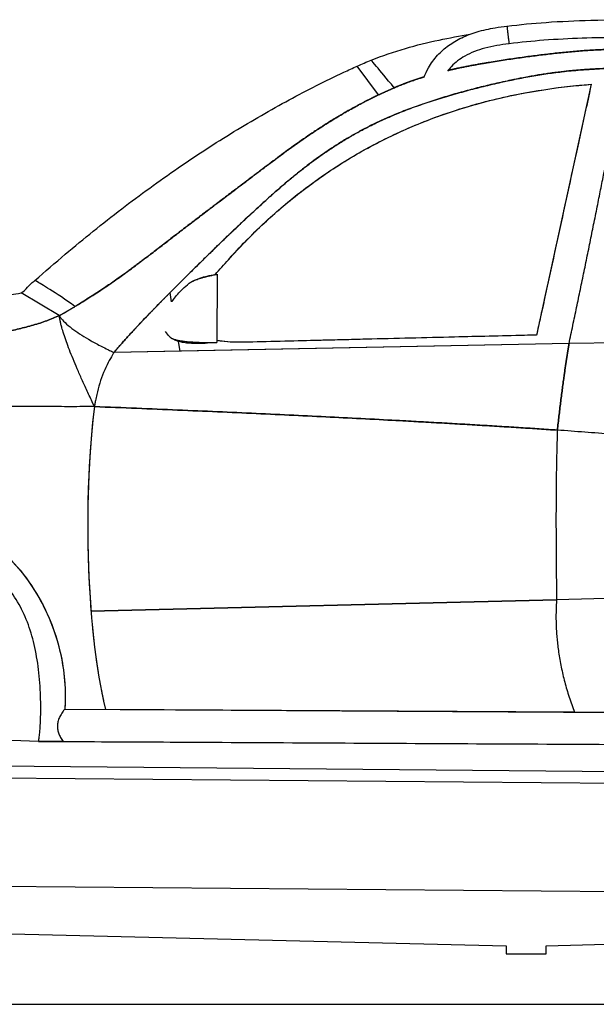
# Model space of a CAD drawing. Header units: millimetres. Extents: x -405 to 6780, y 0 to 7227.
# Tile 3 of 16: x 1688 to 3125, y 0 to 2454. Entities that reach past the tile are written whole.
import ezdxf

# ---------------------------------------------------------------- set-up
doc = ezdxf.new("R2010")
doc.units = ezdxf.units.MM
doc.linetypes.add('AM_DIN_F_W050', pattern=[6.25, 4.75, -1.5])
for name, color, linetype, lineweight in [('AM_3', 6, 'AM_DIN_F_W050', 25), ('car', 10, 'Continuous', 25), ('Gebäude', 7, 'Continuous', 25), ('Plattform', 7, 'Continuous', 25)]:
    doc.layers.add(name, color=color, linetype=linetype, lineweight=lineweight)
doc.layers.get('AM_3').off()

# ---------------------------------------------------------------- blocks, each defined once
blk = doc.blocks.new('UG Plattfrom Gl550')
at = {"layer": 'Plattform'}
for p, q in [((501.4, 603.8), (5438.2, 560.7)), ((5432.9, 530.7), (506.1, 573.7)), ((5350, 261.5), (624.5, 302.7))]:
    blk.add_line(p, q, dxfattribs=at)
blk = doc.blocks.new('Gebäude_390_GT235')
at = {"layer": 'Gebäude'}
for p, q in [((630.1, 200), (2900, 146.1)), ((3000, 146.1), (5231.6, 200)), ((2900, 146.1), (2900, 126.1)), ((2900, 126.1), (3000, 126.1)), ((3000, 126.1), (3000, 146.1)), ((0, 0), (5903.1, 0))]:
    blk.add_line(p, q, dxfattribs=at)
blk = doc.blocks.new('car_210_UG')
at = {"layer": 'car'}
for p, q in [((2907.3, 2393.5), (2907.3, 2393.5)), ((2907.3, 2393.5), (2907.3, 2393.5)), ((2581.8, 2266.5), (2529, 2338.1)), ((2581.8, 2266.5), (2529, 2338.1)), ((3112.2, 2292.8), (2975.9, 1667.8)), ((2180.4, 1819.4), (2179.1, 1649.4)), ((2180.4, 1819.4), (2179.1, 1649.4)), ((1786.6, 1716.2), (1691.3, 1772.8)), ((1786.6, 1716.2), (1691.3, 1772.8)), ((2066.6, 1750.4), (2062.6, 1773.6)), ((2066.6, 1750.4), (2062.6, 1773.6)), ((3056.8, 1646.5), (1923, 1624.2)), ((2087.6, 1627.5), (2083.4, 1652.1)), ((2087.6, 1627.5), (2083.4, 1652.1)), ((3056.8, 1646.5), (2087.6, 1627.5)), ((2975.9, 1667.8), (2258.3, 1650.2)), ((3972.4, 1662.9), (3056.8, 1646.5)), ((3972.4, 1662.9), (3056.8, 1646.5)), ((2087.6, 1627.5), (1923, 1624.2)), ((3025.8, 1008.2), (1865.6, 980.1)), ((1865.6, 980.1), (3025.8, 1008.2)), ((3640.1, 1023.1), (3025.8, 1008.2)), ((3640.1, 1023.1), (3025.8, 1008.2)), ((1800.5, 735.8), (3550.2, 725)), ((3070.4, 727.9), (1902.2, 735.1)), ((3550.2, 725), (3070.4, 727.9)), ((1735.1, 655.3), (1668.6, 657.6)), ((1796.3, 655.1), (3524.5, 645.8))]:
    blk.add_line(p, q, dxfattribs=at)
for points, degree, knots in [([(2902.2, 2437.5), (2934.5, 2441.8), (2967, 2444.8), (3036.6, 2449.7), (3073.8, 2451.3), (3158.4, 2453.6), (3205.9, 2453.8), (3264.5, 2453.2), (3275.6, 2453), (3286.8, 2452.8)], 3, [0, 0, 0, 0, 9.77904, 9.77904, 20.941812, 20.941812, 35.179557, 35.179557, 38.521706, 38.521706, 38.521706, 38.521706]), ([(2695.2, 2309.4), (2698.4, 2317.9), (2702.2, 2326.2), (2713, 2345.1), (2720.5, 2355.6), (2737.4, 2374), (2746.7, 2382.2), (2766.9, 2396.8), (2777.9, 2403.2), (2801.7, 2414.5), (2814.6, 2419.4), (2842.5, 2427.8), (2857.6, 2431.1), (2882.5, 2435.2), (2892.3, 2436.5), (2902.2, 2437.5)], 3, [1.264234, 1.264234, 1.264234, 1.264234, 3.985426, 3.985426, 7.804494, 7.804494, 11.486661, 11.486661, 15.274311, 15.274311, 19.381898, 19.381898, 24.012787, 24.012787, 26.971741, 26.971741, 26.971741, 26.971741]), ([(2902.2, 2437.3), (2902.2, 2437.3), (2902.2, 2437.3), (2902.2, 2436.9), (2902.3, 2436.3), (2902.5, 2433.9), (2902.8, 2431.9), (2903.2, 2428.2), (2903.4, 2426.5), (2903.8, 2423.1), (2904, 2421.6), (2904.3, 2418.5), (2904.5, 2417), (2904.7, 2415.5)], 3, [-3.997518, -3.997518, -3.997518, -3.997518, -3.942916, -3.942916, -3.009067, -3.009067, -1.744408, -1.744408, -0.986521, -0.986521, -0.46223, -0.46223, 0, 0, 0, 0]), ([(2564, 2352.9), (2591.8, 2364), (2620.2, 2373.8), (2676.7, 2390.3), (2704.8, 2397.2), (2758.6, 2408.5), (2784.2, 2413.1), (2809.9, 2417.4)], 3, [0, 0, 0, 0, 8.997973, 8.997973, 17.660942, 17.660942, 25.477208, 25.477208, 25.477208, 25.477208]), ([(2904.7, 2415.5), (2904.8, 2414.3), (2904.9, 2413.1), (2905.2, 2410.9), (2905.3, 2409.8), (2905.7, 2406.7), (2905.9, 2405), (2906.4, 2400.5), (2906.7, 2398.1), (2907.1, 2394.6), (2907.3, 2393.6), (2907.3, 2393.5)], 3, [-17.744996, -17.744996, -17.744996, -17.744996, -17.385315, -17.385315, -17.026337, -17.026337, -16.295265, -16.295265, -14.840371, -14.840371, -13.313088, -13.313088, -13.313088, -13.313088]), ([(3285.3, 2408.6), (3252, 2409.2), (3218.6, 2409.4), (3121.5, 2408.9), (3057.7, 2407.1), (2965.1, 2400.2), (2936.1, 2397.4), (2907.3, 2393.5)], 3, [0, 0, 0, 0, 10.000544, 10.000544, 29.129081, 29.129081, 37.858401, 37.858401, 37.858401, 37.858401]), ([(2907.3, 2393.5), (2886.9, 2391.5), (2866.6, 2388.2), (2829.5, 2378), (2812.4, 2371.6), (2784.7, 2355.8), (2773.3, 2347.2), (2760.2, 2333.5), (2756.9, 2329.6), (2753.8, 2325.5)], 3, [0, 0, 0, 0, 6.135353, 6.135353, 11.537833, 11.537833, 15.712701, 15.712701, 17.234041, 17.234041, 17.234041, 17.234041]), ([(2755.1, 2327.2), (2777.7, 2332.5), (2857, 2349), (3007, 2369.2), (3159.3, 2388.1), (3465.2, 2371.3), (3593.2, 2362.2), (3722.7, 2326.8), (3792, 2302.8), (3807.5, 2297.2)], 4, [0.3893435, 0.3893435, 0.3893435, 0.3893435, 0.3893435, 0.4187311, 0.4880978, 0.5580363, 0.6275161, 0.6964337, 0.7167069, 0.7167069, 0.7167069, 0.7167069, 0.7167069]), ([(3807.5, 2297.2), (3792, 2302.8), (3722.7, 2326.8), (3593.2, 2362.2), (3465.2, 2371.3), (3159.3, 2388.1), (3007, 2369.2), (2857, 2349), (2777.7, 2332.5), (2755.1, 2327.2)], 4, [-0.7167069, -0.7167069, -0.7167069, -0.7167069, -0.7167069, -0.6964337, -0.6275161, -0.5580363, -0.4880978, -0.4187311, -0.3893435, -0.3893435, -0.3893435, -0.3893435, -0.3893435]), ([(1726.1, 1803.9), (1751, 1826), (1776.2, 1847.8), (1847.6, 1908.1), (1894.5, 1945.8), (1988.2, 2017.5), (2035.1, 2051.5), (2128.4, 2115.7), (2174.7, 2145.9), (2267, 2202.4), (2312.9, 2228.9), (2404.3, 2278.2), (2449.8, 2301.2), (2506.8, 2328), (2517.9, 2333.1), (2529, 2338.1)], 3, [0, 0, 0, 0, 10.000745, 10.000745, 28.029087, 28.029087, 45.39996, 45.39996, 61.987001, 61.987001, 77.873249, 77.873249, 93.144914, 93.144914, 96.792036, 96.792036, 96.792036, 96.792036]), ([(1923, 1624.2), (1992.7, 1710.1), (2245.2, 1951.9), (2367.5, 2081.7), (2630.5, 2237.5), (2956.8, 2318.6), (3133.8, 2339.6), (3560.4, 2330.6), (3862.7, 2219.6), (4179.7, 2088.8), (4390.3, 1816.4), (4444.2, 1729.3)], 4, [0, 0, 0, 0, 0, 0.218342, 0.304256, 0.388323, 0.481285, 0.576717, 0.671011, 0.769657, 1, 1, 1, 1, 1]), ([(3194.3, 2333.3), (3152, 2332.7), (3043.4, 2328.1), (2917.2, 2308.8), (2630.5, 2237.5), (2406.7, 2104.9), (2293.4, 1999.7), (2147.9, 1859.5), (2062.6, 1773.6)], 4, [-0.5332758, -0.5332758, -0.5332758, -0.5332758, -0.5332758, -0.4812849, -0.3883234, -0.3042561, -0.2183425, -0.0717077, -0.0717077, -0.0717077, -0.0717077, -0.0717077]), ([(2621.2, 2284.1), (2601.6, 2307.8), (2586.7, 2325.7), (2570.3, 2345.3), (2566.1, 2350.3), (2564.3, 2352.4), (2564.1, 2352.6), (2564, 2352.8), (2564, 2352.9), (2564, 2352.9)], 3, [0, 0, 0, 0, 35.456812, 35.456812, 59.980561, 59.980561, 64.561387, 64.561387, 67.046567, 67.046567, 67.046567, 67.046567]), ([(2621.2, 2284.1), (2601.6, 2307.8), (2586.7, 2325.7), (2570.3, 2345.3), (2566.1, 2350.3), (2564.3, 2352.4), (2564.1, 2352.6), (2564, 2352.8), (2564, 2352.9), (2564, 2352.9)], 3, [0, 0, 0, 0, 35.456812, 35.456812, 59.980561, 59.980561, 64.561387, 64.561387, 67.046567, 67.046567, 67.046567, 67.046567]), ([(1786.6, 1716.2), (1935, 1801.1), (1997.8, 1861.1), (2232.9, 2034.7), (2418.4, 2178), (2545.4, 2251.8), (2631, 2290.2), (2685, 2307.9), (2695.9, 2311.2)], 4, [0, 0, 0, 0, 0, 0.1645444, 0.2276337, 0.2904721, 0.3537602, 0.3692482, 0.3692482, 0.3692482, 0.3692482, 0.3692482]), ([(2695.9, 2311.2), (2685, 2307.9), (2665.7, 2301.6), (2647.2, 2294.8), (2629.2, 2287.5), (2621.2, 2284.1)], 4, [-0.36924822, -0.36924822, -0.36924822, -0.36924822, -0.36924822, -0.3537602, -0.34107494, -0.34107494, -0.34107494, -0.34107494, -0.34107494]), ([(2207.9, 1855.4), (2236.3, 1887.2), (2266.1, 1917.8), (2311.3, 1959.9), (2325.2, 1972.4), (2366, 2007.3), (2393.2, 2028.8), (2439.7, 2062.5), (2458.6, 2075.5), (2514.5, 2111.5), (2552.4, 2133.2), (2630.5, 2172.6), (2670.5, 2190.2), (2766.9, 2226.9), (2823.5, 2244), (2918.6, 2266.3), (2956.3, 2273.6), (3033.5, 2285.3), (3072.8, 2289.8), (3112.2, 2292.8)], 3, [0, 0, 0, 0, 12.91931, 12.91931, 18.550502, 18.550502, 29.024386, 29.024386, 35.948736, 35.948736, 49.138717, 49.138717, 62.34892, 62.34892, 80.229151, 80.229151, 91.83023, 91.83023, 103.771275, 103.771275, 103.771275, 103.771275]), ([(2207.9, 1855.4), (2227.6, 1877.4), (2248, 1899), (2269.2, 1919.9), (2289.6, 1940.1), (2310.8, 1959.8), (2332.7, 1978.7), (2348.1, 1992.2), (2364, 2005.3), (2380, 2017.9), (2403.4, 2036.4), (2427.4, 2054), (2452, 2070.8), (2482.3, 2091.4), (2513.5, 2110.6), (2545.5, 2128.5), (2576.7, 2145.9), (2608.7, 2162), (2641.2, 2176.7), (2663, 2186.5), (2685.1, 2195.7), (2707.5, 2204.3), (2740, 2216.8), (2773.1, 2227.9), (2806.4, 2237.8), (2852.9, 2251.5), (2900.1, 2262.7), (2947.8, 2271.5), (2975, 2276.6), (3002.4, 2280.8), (3029.8, 2284.4), (3049.3, 2286.9), (3068.8, 2289), (3088.4, 2290.8), (3096.3, 2291.5), (3104.3, 2292.2), (3112.2, 2292.8)], 3, [0, 0, 0, 0, 8.965766, 8.965766, 8.965766, 17.654018, 17.654018, 17.654018, 23.811707, 23.811707, 23.811707, 32.824354, 32.824354, 32.824354, 43.905973, 43.905973, 43.905973, 54.694049, 54.694049, 54.694049, 61.916239, 61.916239, 61.916239, 72.438578, 72.438578, 72.438578, 87.084642, 87.084642, 87.084642, 95.427959, 95.427959, 95.427959, 101.358107, 101.358107, 101.358107, 103.771275, 103.771275, 103.771275, 103.771275]), ([(3112.2, 2292.8), (3110.1, 2283.1), (3108, 2273.4), (3105.9, 2263.7), (3096.8, 2222), (3087.7, 2180.2), (3078.5, 2138.4), (3061.5, 2060.5), (3044.5, 1982.4), (3027.4, 1903.9), (3018.8, 1864.7), (3010.3, 1825.5), (3001.7, 1786.1), (2997.4, 1766.4), (2993.1, 1746.7), (2988.8, 1727), (2986.1, 1714.6), (2983.4, 1702.2), (2980.7, 1689.8), (2979.1, 1682.5), (2977.5, 1675.1), (2975.9, 1667.8)], 3, [-64.822443, -64.822443, -64.822443, -64.822443, -61.78166, -61.78166, -61.78166, -48.709101, -48.709101, -48.709101, -24.379614, -24.379614, -24.379614, -12.21487, -12.21487, -12.21487, -6.132499, -6.132499, -6.132499, -2.311323, -2.311323, -2.311323, -0.050127, -0.050127, -0.050127, -0.050127]), ([(2581.8, 2266.5), (2560.3, 2256.2), (2500.8, 2225.5), (2403.4, 2166.5), (2239, 2039.4), (2016.4, 1874.8), (1945.5, 1810.8), (1825.5, 1738.9)], 4, [-0.3252889, -0.3252889, -0.3252889, -0.3252889, -0.3252889, -0.2904721, -0.2276337, -0.1645444, -0.0115677, -0.0115677, -0.0115677, -0.0115677, -0.0115677]), ([(2119.1, 1802.1), (2125.3, 1805.2), (2131.3, 1807.6), (2143.4, 1811.8), (2149.5, 1813.6), (2162.4, 1816.7), (2169.1, 1817.9), (2175.8, 1818.9), (2177.2, 1819.1), (2178.6, 1819.2), (2178.8, 1819.2), (2179, 1819.3)], 3, [0, 0, 0, 0, 2.408629, 2.408629, 5.218131, 5.218131, 8.818777, 8.818777, 9.97146, 9.97146, 10.225601, 10.225601, 10.225601, 10.225601]), ([(1691.3, 1772.8), (1697.6, 1776.5), (1703, 1781.5), (1712.8, 1792.4), (1717.7, 1798.2), (1724.5, 1802.9), (1725.3, 1803.4), (1726.1, 1803.9)], 3, [0, 0, 0, 0, 2.168459, 2.168459, 4.394431, 4.394431, 4.667317, 4.667317, 4.667317, 4.667317]), ([(1825.5, 1738.9), (1801.6, 1756.4), (1780.1, 1770.7), (1747.6, 1791.4), (1736.1, 1798.2), (1728.6, 1802.5), (1727.4, 1803.2), (1726.3, 1803.8), (1726.1, 1803.9), (1726.1, 1803.9), (1726.1, 1803.9), (1726.1, 1803.9)], 3, [0, 0, 0, 0, 29.138736, 29.138736, 56.652867, 56.652867, 64.759262, 64.759262, 69.364427, 69.364427, 69.811859, 69.811859, 69.811859, 69.811859]), ([(1825.5, 1738.9), (1801.6, 1756.4), (1780.1, 1770.7), (1747.6, 1791.4), (1736.1, 1798.2), (1728.6, 1802.5), (1727.4, 1803.2), (1726.3, 1803.8), (1726.1, 1803.9), (1726.1, 1803.9), (1726.1, 1803.9), (1726.1, 1803.9)], 3, [0, 0, 0, 0, 29.138736, 29.138736, 56.652867, 56.652867, 64.759262, 64.759262, 69.364427, 69.364427, 69.811859, 69.811859, 69.811859, 69.811859]), ([(2067.6, 1751.8), (2068.8, 1753.3), (2069.9, 1754.9), (2077.7, 1764.9), (2085.4, 1774.1), (2099.3, 1787.8), (2104.4, 1792.4), (2109.7, 1796.5)], 3, [3.405904, 3.405904, 3.405904, 3.405904, 4.235808, 4.235808, 8.726509, 8.726509, 10.991864, 10.991864, 10.991864, 10.991864]), ([(516.8, 1484.5), (527.7, 1500.8), (539.7, 1516.5), (565.9, 1546.4), (580.2, 1560.6), (610.4, 1586.9), (626.2, 1598.9), (659.6, 1621.1), (677.3, 1631.3), (714.4, 1650.1), (734.1, 1658.7), (775.7, 1674.5), (797.8, 1681.5), (845, 1694.6), (870.2, 1700.3), (924.5, 1710.8), (953.6, 1715.2), (1017.4, 1723.3), (1052, 1726.5), (1129.9, 1732.5), (1173.2, 1734.8), (1278.4, 1739.6), (1340.4, 1741.8), (1481.9, 1749), (1561.5, 1754.6), (1657.5, 1767.5), (1674.4, 1770), (1691.3, 1772.8)], 3, [0.270374, 0.270374, 0.270374, 0.270374, 6.155284, 6.155284, 12.192442, 12.192442, 18.148157, 18.148157, 24.229064, 24.229064, 30.638781, 30.638781, 37.58993, 37.58993, 45.327132, 45.327132, 54.16917, 54.16917, 64.606569, 64.606569, 77.605324, 77.605324, 96.200424, 96.200424, 120.109088, 120.109088, 125.250386, 125.250386, 125.250386, 125.250386]), ([(1786.6, 1716.2), (1786.9, 1715.7), (1787.2, 1715.2), (1787.5, 1714.7), (1788.7, 1712.9), (1790.1, 1711), (1791.6, 1709), (1798.6, 1700.2), (1809.2, 1690.8), (1823.2, 1680.7), (1834.9, 1672.2), (1849.1, 1663.2), (1865.7, 1653.8), (1874, 1649.1), (1882.9, 1644.3), (1892.5, 1639.4), (1897.3, 1636.9), (1902.2, 1634.4), (1907.3, 1631.9), (1910.3, 1630.4), (1913.4, 1628.9), (1916.5, 1627.4), (1918.4, 1626.4), (1920.4, 1625.5), (1922.3, 1624.5), (1922.5, 1624.4), (1922.8, 1624.3), (1923, 1624.2)], 3, [0, 0, 0, 0, 0.019238, 0.019238, 0.019238, 0.093637, 0.093637, 0.093637, 0.432419, 0.432419, 0.432419, 0.71621, 0.71621, 0.71621, 0.858105, 0.858105, 0.858105, 0.929052, 0.929052, 0.929052, 0.971227, 0.971227, 0.971227, 0.997103, 0.997103, 0.997103, 1, 1, 1, 1]), ([(1786.6, 1716.2), (1786.9, 1715.7), (1787.2, 1715.2), (1787.5, 1714.7), (1788.7, 1712.9), (1790.1, 1711), (1791.6, 1709), (1798.6, 1700.2), (1809.2, 1690.8), (1823.2, 1680.7), (1834.9, 1672.2), (1849.1, 1663.2), (1865.7, 1653.8), (1874, 1649.1), (1882.9, 1644.3), (1892.5, 1639.4), (1897.3, 1636.9), (1902.2, 1634.4), (1907.3, 1631.9), (1910.3, 1630.4), (1913.4, 1628.9), (1916.5, 1627.4), (1918.4, 1626.4), (1920.4, 1625.5), (1922.3, 1624.5), (1922.5, 1624.4), (1922.8, 1624.3), (1923, 1624.2)], 3, [0, 0, 0, 0, 0.019238, 0.019238, 0.019238, 0.093637, 0.093637, 0.093637, 0.432419, 0.432419, 0.432419, 0.71621, 0.71621, 0.71621, 0.858105, 0.858105, 0.858105, 0.929052, 0.929052, 0.929052, 0.971227, 0.971227, 0.971227, 0.997103, 0.997103, 0.997103, 1, 1, 1, 1]), ([(2155.7, 1647.4), (2148.3, 1646.9), (2140.5, 1646.5), (2125.5, 1646.5), (2118.3, 1646.6), (2106.1, 1647.6), (2101.3, 1648.2), (2093, 1649.7), (2089.5, 1650.4), (2083, 1652.2), (2080, 1653.2), (2073.8, 1655.6), (2070.7, 1657.2), (2066.3, 1659.8), (2064.8, 1660.8), (2063.5, 1661.8)], 3, [4.210285, 4.210285, 4.210285, 4.210285, 7.247719, 7.247719, 9.832163, 9.832163, 11.419985, 11.419985, 12.516656, 12.516656, 13.450932, 13.450932, 14.516374, 14.516374, 15.14269, 15.14269, 15.14269, 15.14269]), ([(2258.3, 1650.2), (2240.2, 1649.5), (2222.4, 1649.5), (2206, 1650.8), (2196.6, 1651.5), (2187.5, 1652.7), (2179.1, 1654.3)], 3, [0, 0, 0, 0, 5.459323, 5.459323, 5.459323, 8.614484, 8.614484, 8.614484, 8.614484]), ([(2975.9, 1667.8), (2966, 1667.6), (2956.1, 1667.3), (2946.2, 1667.1), (2886.8, 1665.6), (2828.9, 1664.2), (2771.1, 1662.8), (2698.2, 1661), (2625.5, 1659.2), (2550.4, 1657.4), (2531.6, 1656.9), (2512.6, 1656.4), (2493.5, 1656), (2484.5, 1655.8), (2475.5, 1655.5), (2466.4, 1655.3), (2460.3, 1655.2), (2454.1, 1655), (2448, 1654.9), (2445, 1654.8), (2442.1, 1654.7), (2439.1, 1654.6), (2436.2, 1654.6), (2433.2, 1654.5), (2429.9, 1654.4), (2387.2, 1653.4), (2312.2, 1651.5), (2258.3, 1650.2)], 3, [-98.394615, -98.394615, -98.394615, -98.394615, -93.993674, -93.993674, -93.993674, -67.371772, -67.371772, -67.371772, -33.710856, -33.710856, -33.710856, -25.295627, -25.295627, -25.295627, -21.342008, -21.342008, -21.342008, -18.6805, -18.6805, -18.6805, -17.413348, -17.413348, -17.413348, -16.17151, -16.17151, -16.17151, -0.04994, -0.04994, -0.04994, -0.04994]), ([(1923, 1624.2), (1921.7, 1622.3), (1920.5, 1620.4), (1919.3, 1618.5), (1915.6, 1612.4), (1912, 1606.1), (1908.7, 1599.7), (1900.2, 1583.3), (1893.1, 1566), (1887.3, 1547.6), (1884.5, 1538.5), (1881.9, 1529), (1879.8, 1519.4), (1878.7, 1514.5), (1877.7, 1509.7), (1876.8, 1504.7), (1876.2, 1501.5), (1875.6, 1498.3), (1875.1, 1495.1), (1874.8, 1493.3), (1874.6, 1491.5), (1874.3, 1489.6)], 3, [-1, -1, -1, -1, -0.950775, -0.950775, -0.950775, -0.794395, -0.794395, -0.794395, -0.397197, -0.397197, -0.397197, -0.198599, -0.198599, -0.198599, -0.099299, -0.099299, -0.099299, -0.035932, -0.035932, -0.035932, 0, 0, 0, 0]), ([(1923, 1624.2), (1921.7, 1622.3), (1920.5, 1620.4), (1919.3, 1618.5), (1915.6, 1612.4), (1912, 1606.1), (1908.7, 1599.7), (1900.2, 1583.3), (1893.1, 1566), (1887.3, 1547.6), (1884.5, 1538.5), (1881.9, 1529), (1879.8, 1519.4), (1878.7, 1514.5), (1877.7, 1509.7), (1876.8, 1504.7), (1876.2, 1501.5), (1875.6, 1498.3), (1875.1, 1495.1), (1874.8, 1493.3), (1874.6, 1491.5), (1874.3, 1489.6)], 3, [-1, -1, -1, -1, -0.950775, -0.950775, -0.950775, -0.794395, -0.794395, -0.794395, -0.397197, -0.397197, -0.397197, -0.198599, -0.198599, -0.198599, -0.099299, -0.099299, -0.099299, -0.035932, -0.035932, -0.035932, 0, 0, 0, 0]), ([(867.7, 1000.3), (869.8, 1004.4), (872.1, 1008.5), (874.5, 1012.5), (877.2, 1017.4), (880.1, 1022.2), (883, 1026.9), (891.3, 1040.5), (900.3, 1053.6), (909.9, 1066.3), (927, 1088.8), (946, 1109.9), (966.6, 1129.2), (988.7, 1149.9), (1012.7, 1168.6), (1038.3, 1184.9), (1056.4, 1196.4), (1075.2, 1206.8), (1094.5, 1215.9), (1120.4, 1228.1), (1147.4, 1238), (1175.2, 1245.6), (1209.1, 1254.8), (1243.9, 1260.4), (1279, 1262.3), (1314.4, 1264.1), (1349.9, 1262.2), (1384.9, 1256.5), (1421.2, 1250.7), (1456.7, 1240.7), (1490.8, 1227), (1522, 1214.4), (1551.8, 1198.8), (1579.7, 1180.2), (1612.9, 1158.2), (1643.3, 1132.2), (1670.3, 1103), (1692.5, 1078.9), (1712.3, 1052.6), (1729.3, 1024.6), (1744.4, 999.6), (1757.4, 973.4), (1767.9, 946.2), (1777.9, 920.4), (1785.7, 893.8), (1791.3, 866.8), (1795.8, 844.7), (1798.8, 822.5), (1800.3, 800.5), (1800.8, 793.4), (1801.1, 786.3), (1801.3, 779.2), (1801.4, 774.5), (1801.5, 769.8), (1801.4, 765.2), (1801.4, 762.1), (1801.4, 759), (1801.3, 755.9), (1801.3, 753), (1801.2, 750.1), (1801.1, 747.3), (1801, 745.2), (1800.9, 743.1), (1800.8, 741), (1800.7, 739.3), (1800.6, 737.6), (1800.5, 735.8)], 3, [-138.45697, -138.45697, -138.45697, -138.45697, -137.055536, -137.055536, -137.055536, -135.388946, -135.388946, -135.388946, -130.628461, -130.628461, -130.628461, -122.168917, -122.168917, -122.168917, -113.092518, -113.092518, -113.092518, -106.696109, -106.696109, -106.696109, -98.112754, -98.112754, -98.112754, -87.618376, -87.618376, -87.618376, -77.024419, -77.024419, -77.024419, -66.022833, -66.022833, -66.022833, -55.972062, -55.972062, -55.972062, -44.051267, -44.051267, -44.051267, -34.236995, -34.236995, -34.236995, -25.510031, -25.510031, -25.510031, -17.211209, -17.211209, -17.211209, -10.421535, -10.421535, -10.421535, -8.225168, -8.225168, -8.225168, -6.761349, -6.761349, -6.761349, -5.779988, -5.779988, -5.779988, -4.868611, -4.868611, -4.868611, -4.186401, -4.186401, -4.186401, -3.631861, -3.631861, -3.631861, -3.631861]), ([(867.7, 1000.3), (871.1, 1006.8), (874.8, 1013.2), (893.9, 1045.6), (911.7, 1070.2), (966, 1132.4), (1006.2, 1166), (1090.8, 1216.5), (1133.7, 1234.6), (1211.6, 1255.2), (1245.7, 1260.5), (1313, 1264), (1346.2, 1262.4), (1419.6, 1251.4), (1459.4, 1240.2), (1533.8, 1209), (1568.3, 1189.4), (1624, 1148.3), (1646.3, 1128.5), (1687.9, 1084.3), (1706.8, 1059.9), (1740.1, 1007.9), (1754.3, 980.3), (1777.7, 922), (1786.6, 891.3), (1797.2, 836.2), (1800, 812.1), (1801.8, 770.4), (1801.5, 752.9), (1800.5, 735.8)], 3, [-138.45697, -138.45697, -138.45697, -138.45697, -136.252918, -136.252918, -127.187492, -127.187492, -111.604754, -111.604754, -97.774646, -97.774646, -87.518047, -87.518047, -77.626977, -77.626977, -65.326261, -65.326261, -53.494168, -53.494168, -44.571649, -44.571649, -35.338748, -35.338748, -26.083345, -26.083345, -16.541869, -16.541869, -9.16094, -9.16094, -3.631861, -3.631861, -3.631861, -3.631861]), ([(1735.1, 655.3), (1735.7, 658.7), (1736.3, 662.4), (1736.8, 666.4), (1737.3, 670.7), (1737.8, 675.4), (1738.3, 680.4), (1739, 689), (1739.6, 698.5), (1740, 708.6), (1740.7, 726.9), (1740.7, 747.2), (1740, 768.1), (1739.2, 789.8), (1737.5, 812.3), (1734.9, 834.2), (1732.3, 855.6), (1728.7, 876.6), (1724.1, 896.6), (1719.5, 916.1), (1713.9, 934.7), (1707.1, 952.2), (1700.3, 970), (1692.2, 986.7), (1682.8, 1002.6), (1673.3, 1018.7), (1662.4, 1034.1), (1650, 1049.1), (1638.3, 1063.3), (1625.2, 1077.3), (1610.9, 1090.8), (1590.9, 1109.9), (1568.4, 1128.2), (1544.4, 1144.4), (1528.4, 1155.2), (1511.8, 1165.1), (1494.7, 1173.6), (1473.6, 1184.2), (1451.7, 1193), (1429.4, 1199.7), (1404.8, 1207.2), (1379.6, 1212.3), (1353.8, 1215.4), (1328.5, 1218.4), (1302.8, 1219.4), (1276.8, 1218.2), (1249.7, 1216.9), (1222.3, 1213.3), (1195.2, 1206.7), (1170.7, 1200.7), (1146.3, 1192.4), (1122.7, 1181.7), (1097, 1170.1), (1072.3, 1155.8), (1049.3, 1139.4), (1029.6, 1125.4), (1011.3, 1109.9), (994.7, 1093.5), (977.4, 1076.4), (961.9, 1058.3), (948.5, 1039.5), (928.6, 1011.8), (913.1, 982.9), (901.3, 953.6), (888.2, 921.2), (879.6, 888.4), (874.4, 855.8), (869.7, 826.7), (867.8, 797.8), (867.8, 769.3), (867.8, 755), (868.3, 740.9), (869.1, 726.8), (869.6, 719.6), (870.1, 712.4), (870.7, 705.3), (871.1, 700.2), (871.6, 695.1), (872.1, 690), (872.3, 688.2), (872.5, 686.5), (872.7, 684.7)], 3, [0, 0, 0, 0, 0.011018, 0.011018, 0.011018, 0.023022, 0.023022, 0.023022, 0.043824, 0.043824, 0.043824, 0.081713, 0.081713, 0.081713, 0.121324, 0.121324, 0.121324, 0.159864, 0.159864, 0.159864, 0.197441, 0.197441, 0.197441, 0.235401, 0.235401, 0.235401, 0.273728, 0.273728, 0.273728, 0.310088, 0.310088, 0.310088, 0.361343, 0.361343, 0.361343, 0.395554, 0.395554, 0.395554, 0.437791, 0.437791, 0.437791, 0.484325, 0.484325, 0.484325, 0.529861, 0.529861, 0.529861, 0.577215, 0.577215, 0.577215, 0.620142, 0.620142, 0.620142, 0.666757, 0.666757, 0.666757, 0.706648, 0.706648, 0.706648, 0.748381, 0.748381, 0.748381, 0.810125, 0.810125, 0.810125, 0.878264, 0.878264, 0.878264, 0.939132, 0.939132, 0.939132, 0.969566, 0.969566, 0.969566, 0.985066, 0.985066, 0.985066, 0.996143, 0.996143, 0.996143, 1, 1, 1, 1]), ([(1735.1, 655.3), (1735.7, 658.7), (1736.3, 662.4), (1736.8, 666.4), (1737.3, 670.7), (1737.8, 675.4), (1738.3, 680.4), (1739, 689), (1739.6, 698.5), (1740, 708.6), (1740.7, 726.9), (1740.7, 747.2), (1740, 768.1), (1739.2, 789.8), (1737.5, 812.3), (1734.9, 834.2), (1732.3, 855.6), (1728.7, 876.6), (1724.1, 896.6), (1719.5, 916.1), (1713.9, 934.7), (1707.1, 952.2), (1700.3, 970), (1692.2, 986.7), (1682.8, 1002.6), (1673.3, 1018.7), (1662.4, 1034.1), (1650, 1049.1), (1638.3, 1063.3), (1625.2, 1077.3), (1610.9, 1090.8), (1590.9, 1109.9), (1568.4, 1128.2), (1544.4, 1144.4), (1528.4, 1155.2), (1511.8, 1165.1), (1494.7, 1173.6), (1473.6, 1184.2), (1451.7, 1193), (1429.4, 1199.7), (1404.8, 1207.2), (1379.6, 1212.3), (1353.8, 1215.4), (1328.5, 1218.4), (1302.8, 1219.4), (1276.8, 1218.2), (1249.7, 1216.9), (1222.3, 1213.3), (1195.2, 1206.7), (1170.7, 1200.7), (1146.3, 1192.4), (1122.7, 1181.7), (1097, 1170.1), (1072.3, 1155.8), (1049.3, 1139.4), (1029.6, 1125.4), (1011.3, 1109.9), (994.7, 1093.5), (977.4, 1076.4), (961.9, 1058.3), (948.5, 1039.5), (928.6, 1011.8), (913.1, 982.9), (901.3, 953.6), (888.2, 921.2), (879.6, 888.4), (874.4, 855.8), (869.7, 826.7), (867.8, 797.8), (867.8, 769.3), (867.8, 755), (868.3, 740.9), (869.1, 726.8), (869.6, 719.6), (870.1, 712.4), (870.7, 705.3), (871.1, 700.2), (871.6, 695.1), (872.1, 690), (872.3, 688.2), (872.5, 686.5), (872.7, 684.7)], 3, [0, 0, 0, 0, 0.011018, 0.011018, 0.011018, 0.023022, 0.023022, 0.023022, 0.043824, 0.043824, 0.043824, 0.081713, 0.081713, 0.081713, 0.121324, 0.121324, 0.121324, 0.159864, 0.159864, 0.159864, 0.197441, 0.197441, 0.197441, 0.235401, 0.235401, 0.235401, 0.273728, 0.273728, 0.273728, 0.310088, 0.310088, 0.310088, 0.361343, 0.361343, 0.361343, 0.395554, 0.395554, 0.395554, 0.437791, 0.437791, 0.437791, 0.484325, 0.484325, 0.484325, 0.529861, 0.529861, 0.529861, 0.577215, 0.577215, 0.577215, 0.620142, 0.620142, 0.620142, 0.666757, 0.666757, 0.666757, 0.706648, 0.706648, 0.706648, 0.748381, 0.748381, 0.748381, 0.810125, 0.810125, 0.810125, 0.878264, 0.878264, 0.878264, 0.939132, 0.939132, 0.939132, 0.969566, 0.969566, 0.969566, 0.985066, 0.985066, 0.985066, 0.996143, 0.996143, 0.996143, 1, 1, 1, 1]), ([(1877.9, 864.7), (1878.5, 859.7), (1879.9, 850), (1881.4, 840.2), (1883, 830), (1883.8, 824.9)], 4, [0.436773, 0.436773, 0.436773, 0.436773, 0.436773, 0.5128703, 0.5860136, 0.5860136, 0.5860136, 0.5860136, 0.5860136]), ([(1891.1, 784.2), (1891.7, 781), (1893.3, 773.3), (1894.8, 766.1), (1896.4, 758.6), (1897.4, 754.3)], 4, [0.7384657, 0.7384657, 0.7384657, 0.7384657, 0.7384657, 0.7929136, 0.8711376, 0.8711376, 0.8711376, 0.8711376, 0.8711376]), ([(1796.3, 655.1), (1786, 655.1), (1775.8, 655.2), (1765.5, 655.2), (1757.6, 655.2), (1749.7, 655.3), (1741.8, 655.3), (1739.6, 655.3), (1737.4, 655.3), (1735.1, 655.3)], 3, [0, 0, 0, 0, 3.078917, 3.078917, 3.078917, 5.449118, 5.449118, 5.449118, 6.118865, 6.118865, 6.118865, 6.118865]), ([(1735.1, 655.3), (1739.7, 655.3), (1744.3, 655.3), (1748.9, 655.3), (1757.4, 655.2), (1765.9, 655.2), (1774.3, 655.2), (1781.7, 655.1), (1789, 655.1), (1796.3, 655.1)], 3, [-6.118865, -6.118865, -6.118865, -6.118865, -4.735874, -4.735874, -4.735874, -2.196204, -2.196204, -2.196204, 0, 0, 0, 0]), ([(1796.3, 655.1), (1822.4, 655), (1848.5, 654.8), (1874.6, 654.6), (1966, 654.2), (2057.5, 653.7), (2149, 653.2), (2382.1, 651.9), (2615.1, 650.7), (2848.2, 649.4), (2964.7, 648.8), (3081.3, 648.2), (3197.8, 647.5), (3256.1, 647.2), (3314.3, 646.9), (3372.6, 646.6), (3401.7, 646.4), (3430.9, 646.3), (3460, 646.1), (3475.5, 646), (3491.1, 646), (3506.6, 645.9), (3512.6, 645.8), (3518.5, 645.8), (3524.5, 645.8)], 3, [0, 0, 0, 0, 7.824639, 7.824639, 7.824639, 35.269161, 35.269161, 35.269161, 105.19106, 105.19106, 105.19106, 140.15201, 140.15201, 140.15201, 157.632485, 157.632485, 157.632485, 166.372722, 166.372722, 166.372722, 171.033923, 171.033923, 171.033923, 172.821052, 172.821052, 172.821052, 172.821052])]:
    blk.add_open_spline(points, degree=degree, knots=knots, dxfattribs=at)
for points, degree in [([(2902.2, 2437.5), (2902.2, 2437.5), (2902.2, 2437.4), (2902.2, 2437.3)], 3), ([(2907.3, 2393.5), (2907.3, 2393.5), (2907.3, 2393.5), (2907.3, 2393.5)], 3), ([(2529, 2338.1), (2540.8, 2342.7), (2551.9, 2348.9), (2564, 2352.9)], 3), ([(3056.8, 1646.5), (3131.5, 1998.6), (3194.3, 2333.3)], 2), ([(3056.8, 1646.5), (3131.5, 1998.6), (3194.3, 2333.3)], 2), ([(2581.8, 2266.5), (2591.5, 2271.1), (2601.3, 2275.6), (2611.2, 2279.9), (2621.2, 2284.1)], 4), ([(2175.3, 1818.8), (2185.8, 1831.4), (2196.9, 1843.7), (2207.9, 1855.4)], 3), ([(2175.3, 1818.8), (2185.8, 1831.4), (2196.9, 1843.7), (2207.9, 1855.4)], 3), ([(2109.7, 1796.5), (2126.5, 1809.4), (2180.4, 1819.4)], 2), ([(2062.6, 1773.6), (2020.9, 1731.5), (1980.8, 1690.1), (1945.9, 1652.4), (1923, 1624.2)], 4), ([(1786.6, 1716.2), (1797.1, 1722.1), (1807, 1727.9), (1816.5, 1733.5), (1825.5, 1738.9)], 4), ([(1786.6, 1716.2), (1520.4, 1596), (994.9, 1677.5), (720.3, 1634.8), (614.3, 1477.9)], 4), ([(614.3, 1477.9), (720.3, 1634.8), (994.9, 1677.5), (1520.4, 1596), (1786.6, 1716.2)], 4), ([(1874.3, 1489.6), (1793.7, 1658.5), (1786.6, 1716.2)], 2), ([(2061.7, 1663.4), (2057.9, 1667.4), (2054.4, 1671.9), (2051.6, 1677.1)], 3), ([(2061.7, 1663.4), (2075.8, 1648.4), (2179.1, 1649.4)], 2), ([(2258.3, 1650.2), (2229.7, 1649), (2202.1, 1649.9), (2179.1, 1654.3)], 3), ([(3056.8, 1646.5), (3041.5, 1554.9), (3027.8, 1430.9)], 2), ([(3027.8, 1430.9), (3041.5, 1554.9), (3056.8, 1646.5)], 2), ([(1874.3, 1489.6), (1620.2, 1487.3), (1216.5, 1502.1), (934.5, 1471.6), (732, 1471.8)], 4), ([(1874.3, 1489.6), (1620.2, 1487.3), (1216.5, 1502.1), (934.5, 1471.6), (732, 1471.8)], 4), ([(1874.3, 1489.6), (1847.7, 1291.1), (1849.7, 945.8), (1901.9, 735.1)], 3), ([(1874.3, 1489.6), (1856.6, 1357.3), (1851.6, 1159.6), (1865.6, 980.1)], 3), ([(1874.3, 1489.6), (2575.4, 1461.5), (3027.8, 1430.9)], 2), ([(3027.8, 1430.9), (2575.4, 1461.5), (1874.3, 1489.6)], 2), ([(3027.8, 1430.9), (3022.1, 1284.8), (3025.8, 1008.2)], 2), ([(3027.8, 1430.9), (3022.1, 1284.8), (3025.8, 1008.2)], 2), ([(3961.6, 1380.6), (3533.6, 1391.9), (3027.8, 1430.9)], 2), ([(3961.6, 1380.6), (3533.6, 1391.9), (3027.8, 1430.9)], 2), ([(3025.8, 1008.2), (3016, 871.3), (3070.4, 727.9)], 2), ([(3025.8, 1008.2), (3016, 871.3), (3070.4, 727.9)], 2), ([(1868.7, 945.2), (1869.6, 934.8), (1870.7, 924.2), (1871.8, 913.7), (1873, 903.4)], 4), ([(1800.5, 735.8), (1765.8, 694.8), (1796.3, 655.1)], 2), ([(1800.5, 735.8), (1765.8, 694.8), (1796.3, 655.1)], 2), ([(1901.6, 736), (1901.8, 735.6), (1901.9, 735.3), (1902, 735.2), (1902.1, 735.1)], 4), ([(1750.4, 655.3), (1745.3, 655.3), (1740.2, 655.3), (1735.1, 655.3)], 3), ([(1780.9, 655.1), (1775.5, 655.2), (1770.2, 655.2), (1764.8, 655.2)], 3)]:
    blk.add_open_spline(points, degree=degree, dxfattribs=at)

msp = doc.modelspace()

# ---------------------------------------------------------------- block references
at = {"layer": 'AM_3'}
msp.add_blockref('car_210_UG', (0, 0), dxfattribs=at)
at = {"layer": 'Gebäude'}
msp.add_blockref('Gebäude_390_GT235', (0, 0), dxfattribs=at)
at = {"layer": 'Plattform'}
msp.add_blockref('UG Plattfrom Gl550', (0, 0), dxfattribs=at)

doc.saveas('drawing.dxf')
